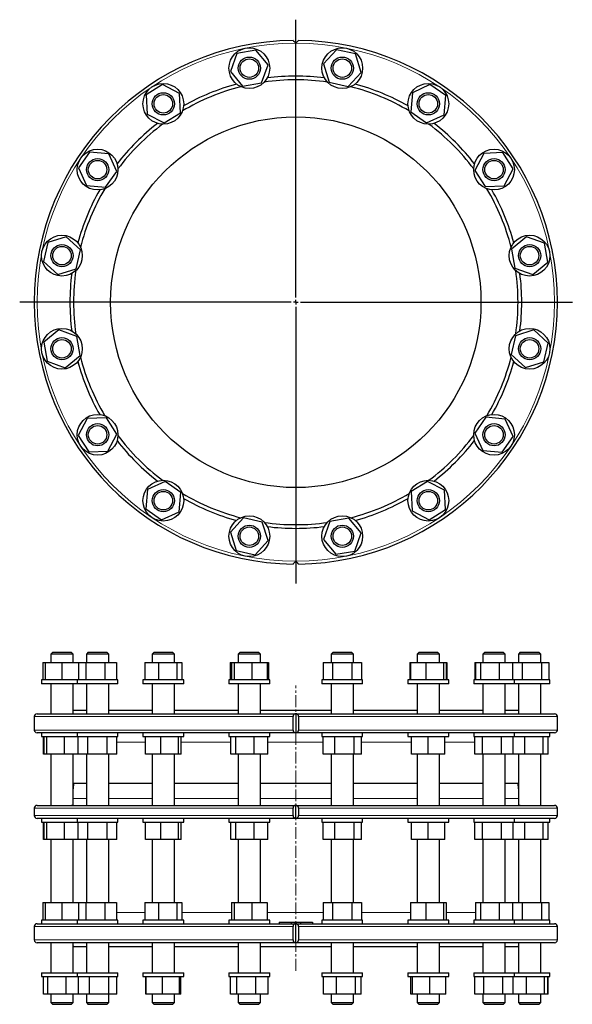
# Model space of a CAD drawing. Header units: millimetres. Extents: x 130 to 1235, y 88 to 1150.
# Tile 1 of 2: x 130 to 727, y 88 to 1150. Entities that reach past the tile are written whole.
import ezdxf

# ---------------------------------------------------------------- set-up
doc = ezdxf.new("R2010")
doc.units = ezdxf.units.MM
doc.linetypes.add('CENTERX2', pattern=[20.32, 12.7, -2.54, 2.54, -2.54])
doc.layers.add('FORMAT', color=7, linetype='Continuous')

# ---------------------------------------------------------------- blocks, each defined once
blk = doc.blocks.new('SW_CENTERMARKSYMBOL_0')
at = {"layer": 'FORMAT', "color": 0}
for p, q in [((0, 5), (0, 304.8)), ((-5, 0), (-298.2, 0)), ((0, 0), (-2.5, 0)), ((0, 0), (0, 2.5)), ((0, 0), (0, -2.5)), ((0, 0), (2.5, 0)), ((5, 0), (298.7, 0)), ((0, -5), (0, -303.5))]:
    blk.add_line(p, q, dxfattribs=at)

msp = doc.modelspace()

# ---------------------------------------------------------------- linework, layer by layer
at = {"color": 7, "linetype": 'Continuous', "lineweight": 25}
for p, q in [((385.6, 1117.7), (365.1, 1114.1)), ((398.9, 1101.7), (385.6, 1117.7)), ((472.7, 1118), (458.6, 1102.7)), ((493, 1113.5), (472.7, 1118)), ((365.1, 1114.1), (358, 1094.6)), ((499.2, 1093.6), (493, 1113.5)), ((358, 1094.6), (371.3, 1078.7)), ((391.8, 1082.2), (398.9, 1101.7)), ((458.6, 1102.7), (464.9, 1082.9)), ((485.1, 1078.3), (499.2, 1093.6)), ((284.8, 1080.5), (267.2, 1069.4)), ((303.2, 1070.9), (284.8, 1080.5)), ((371.3, 1078.7), (391.8, 1082.2)), ((464.9, 1082.9), (485.1, 1078.3)), ((573.6, 1080.4), (554.8, 1071.7)), ((590.6, 1068.5), (573.6, 1080.4)), ((267.2, 1069.4), (268.1, 1048.6)), ((304, 1050.1), (303.2, 1070.9)), ((554.8, 1071.7), (552.9, 1051)), ((588.8, 1047.8), (590.6, 1068.5)), ((268.1, 1048.6), (286.5, 1039)), ((286.5, 1039), (304, 1050.1)), ((552.9, 1051), (569.9, 1039)), ((569.9, 1039), (588.8, 1047.8)), ((205.9, 1007.5), (193.9, 990.6)), ((226.6, 1005.7), (205.9, 1007.5)), ((235.3, 986.8), (226.6, 1005.7)), ((631.7, 1006.2), (622, 987.8)), ((652.4, 1007.1), (631.7, 1006.2)), ((663.6, 989.6), (652.4, 1007.1)), ((193.9, 990.6), (202.6, 971.7)), ((653.9, 971.1), (663.6, 989.6)), ((223.3, 969.8), (235.3, 986.8)), ((622, 987.8), (633.2, 970.3)), ((202.6, 971.7), (223.3, 969.8)), ((633.2, 970.3), (653.9, 971.1)), ((180.7, 916.1), (160.9, 909.9)), ((196, 902.1), (180.7, 916.1)), ((677.7, 916.3), (661.7, 903)), ((697.2, 909.2), (677.7, 916.3)), ((160.9, 909.9), (156.3, 889.7)), ((700.8, 888.7), (697.2, 909.2)), ((191.4, 881.8), (196, 902.1)), ((661.7, 903), (665.3, 882.5)), ((156.3, 889.7), (171.6, 875.6)), ((665.3, 882.5), (684.8, 875.4)), ((684.8, 875.4), (700.8, 888.7)), ((171.6, 875.6), (191.4, 881.8)), ((172.6, 815.9), (156.6, 802.6)), ((192.1, 808.7), (172.6, 815.9)), ((195.7, 788.2), (192.1, 808.7)), ((666, 809.5), (661.4, 789.2)), ((685.8, 815.7), (666, 809.5)), ((701.1, 801.6), (685.8, 815.7)), ((156.6, 802.6), (160.2, 782.1)), ((696.5, 781.3), (701.1, 801.6)), ((179.7, 774.9), (195.7, 788.2)), ((661.4, 789.2), (676.7, 775.1)), ((160.2, 782.1), (179.7, 774.9)), ((676.7, 775.1), (696.5, 781.3)), ((203.5, 720.1), (193.8, 701.7)), ((224.2, 721), (203.5, 720.1)), ((235.4, 703.4), (224.2, 721)), ((634.1, 721.4), (622.1, 704.4)), ((654.8, 719.6), (634.1, 721.4)), ((663.5, 700.7), (654.8, 719.6)), ((193.8, 701.7), (205, 684.2)), ((225.7, 685), (235.4, 703.4)), ((622.1, 704.4), (630.8, 685.6)), ((651.5, 683.7), (663.5, 700.7)), ((205, 684.2), (225.7, 685)), ((630.8, 685.6), (651.5, 683.7)), ((287.5, 652.2), (268.6, 643.5)), ((304.5, 640.3), (287.5, 652.2)), ((570.9, 652.3), (553.3, 641.2)), ((589.3, 642.7), (570.9, 652.3)), ((268.6, 643.5), (266.8, 622.8)), ((302.6, 619.6), (304.5, 640.3)), ((553.3, 641.2), (554.2, 620.4)), ((590.2, 621.9), (589.3, 642.7)), ((266.8, 622.8), (283.8, 610.8)), ((283.8, 610.8), (302.6, 619.6)), ((554.2, 620.4), (572.6, 610.8)), ((572.6, 610.8), (590.2, 621.9)), ((372.3, 612.9), (358.2, 597.6)), ((392.5, 608.4), (372.3, 612.9)), ((398.7, 588.5), (392.5, 608.4)), ((465.6, 609), (458.5, 589.5)), ((486.1, 612.6), (465.6, 609)), ((499.4, 596.6), (486.1, 612.6)), ((358.2, 597.6), (364.4, 577.8)), ((492.3, 577.1), (499.4, 596.6)), ((384.7, 573.2), (398.7, 588.5)), ((458.5, 589.5), (471.8, 573.6)), ((364.4, 577.8), (384.7, 573.2)), ((471.8, 573.6), (492.3, 577.1)), ((166.1, 468), (164.1, 466)), ((166.1, 468), (176.1, 468)), ((176.1, 468), (186.1, 468)), ((188.1, 466), (186.1, 468)), ((204.6, 468), (202.6, 466)), ((204.6, 468), (218.4, 468)), ((218.4, 468), (224.6, 468)), ((226.6, 466), (224.6, 468)), ((275.6, 468), (273.6, 466)), ((275.6, 468), (292.7, 468)), ((292.7, 468), (295.6, 468)), ((297.6, 466), (295.6, 468)), ((368.5, 468), (366.5, 466)), ((368.5, 468), (387.7, 468)), ((387.7, 468), (388.5, 468)), ((390.5, 466), (388.5, 468)), ((468.9, 468), (466.9, 466)), ((468.9, 468), (488.9, 468)), ((490.9, 466), (488.9, 468)), ((561.8, 468), (559.8, 466)), ((561.8, 468), (581.8, 468)), ((583.8, 466), (581.8, 468)), ((632.8, 468), (630.8, 466)), ((632.8, 468), (652.8, 468)), ((654.8, 466), (652.8, 468)), ((671.2, 468), (669.2, 466)), ((671.2, 468), (691.2, 468)), ((693.2, 466), (691.2, 468)), ((155.5, 457), (155.5, 438)), ((155.5, 457), (158.1, 457)), ((158.1, 457), (158.1, 438)), ((158.1, 457), (176.1, 457)), ((164.1, 466), (164.1, 457)), ((176.1, 466), (164.1, 466)), ((188.1, 466), (176.1, 466)), ((176.1, 457), (176.1, 438)), ((176.1, 457), (194, 457)), ((188.1, 457), (188.1, 466)), ((194, 457), (194, 438)), ((194, 457), (201.9, 457)), ((201.9, 457), (201.9, 438)), ((201.9, 457), (222.5, 457)), ((202.6, 466), (202.6, 457)), ((219.2, 466), (202.6, 466)), ((226.6, 466), (219.2, 466)), ((222.5, 457), (222.5, 438)), ((222.5, 457), (235.2, 457)), ((226.6, 457), (226.6, 466)), ((235.2, 457), (235.2, 438)), ((265.6, 457), (265.6, 438)), ((265.6, 457), (280.3, 457)), ((273.6, 466), (273.6, 457)), ((294.1, 466), (273.6, 466)), ((280.3, 457), (280.3, 438)), ((280.3, 457), (300.3, 457)), ((297.6, 466), (294.1, 466)), ((297.6, 457), (297.6, 466)), ((300.3, 457), (300.3, 438)), ((300.3, 457), (305.7, 457)), ((305.7, 457), (305.7, 438)), ((357.7, 457), (357.7, 438)), ((357.7, 457), (359.3, 457)), ((359.3, 457), (359.3, 438)), ((359.3, 457), (362, 457)), ((362, 457), (362, 438)), ((362, 457), (381.2, 457)), ((366.5, 466), (366.5, 457)), ((389.5, 466), (366.5, 466)), ((381.2, 457), (381.2, 438)), ((381.2, 457), (397.7, 457)), ((390.5, 466), (389.5, 466)), ((390.5, 457), (390.5, 466)), ((397.7, 457), (397.7, 438)), ((397.7, 457), (399.2, 457)), ((399.2, 457), (399.2, 438)), ((458.1, 457), (458.1, 438)), ((458.1, 457), (468.5, 457)), ((466.9, 466), (466.9, 457)), ((490.9, 466), (466.9, 466)), ((468.5, 457), (468.5, 438)), ((468.5, 457), (489.3, 457)), ((489.3, 457), (489.3, 438)), ((489.3, 457), (499.7, 457)), ((490.9, 457), (490.9, 466)), ((499.7, 457), (499.7, 438)), ((551.7, 457), (551.7, 438)), ((551.7, 457), (552.6, 457)), ((552.6, 457), (552.6, 438)), ((552.6, 457), (569, 457)), ((559.8, 466), (559.8, 457)), ((583.8, 466), (559.8, 466)), ((569, 457), (569, 438)), ((569, 457), (588.2, 457)), ((583.8, 457), (583.8, 466)), ((588.2, 457), (588.2, 438)), ((588.2, 457), (591, 457)), ((591, 457), (591, 438)), ((591, 457), (591.8, 457)), ((591.8, 457), (591.8, 438)), ((622.2, 457), (622.2, 438)), ((622.2, 457), (622.7, 457)), ((622.7, 457), (622.7, 438)), ((622.7, 457), (628.1, 457)), ((628.1, 457), (628.1, 438)), ((628.1, 457), (648.2, 457)), ((630.8, 466), (630.8, 457)), ((654.8, 466), (630.8, 466)), ((648.2, 457), (648.2, 438)), ((648.2, 457), (662.9, 457)), ((654.8, 457), (654.8, 466)), ((662.9, 457), (662.9, 438)), ((662.9, 457), (673.3, 457)), ((669.2, 466), (669.2, 457)), ((693.2, 466), (669.2, 466)), ((673.3, 457), (673.3, 438)), ((673.3, 457), (693.9, 457)), ((693.2, 457), (693.2, 466)), ((693.9, 457), (693.9, 438)), ((693.9, 457), (701.9, 457)), ((701.9, 457), (701.9, 438)), ((154.1, 438), (154.1, 434)), ((176.1, 438), (154.1, 438)), ((192.6, 438), (176.1, 438)), ((192.6, 438), (192.6, 434)), ((223, 438), (192.6, 438)), ((236.6, 438), (223, 438)), ((236.6, 434), (236.6, 438)), ((263.6, 438), (263.6, 434)), ((301.2, 438), (263.6, 438)), ((307.6, 438), (301.2, 438)), ((307.6, 434), (307.6, 438)), ((356.5, 438), (356.5, 434)), ((398.8, 438), (356.5, 438)), ((400.5, 438), (398.8, 438)), ((400.5, 434), (400.5, 438)), ((456.9, 438), (456.9, 434)), ((500.9, 438), (456.9, 438)), ((500.9, 434), (500.9, 438)), ((549.8, 438), (549.8, 434)), ((593.8, 438), (549.8, 438)), ((593.8, 434), (593.8, 438)), ((620.8, 438), (620.8, 434)), ((664.8, 438), (620.8, 438)), ((664.8, 434), (664.8, 438)), ((703.2, 438), (664.8, 438)), ((703.2, 434), (703.2, 438)), ((176.1, 434), (154.1, 434)), ((164.1, 434), (164.1, 401.5)), ((192.6, 434), (176.1, 434)), ((188.1, 401.5), (188.1, 434)), ((223, 434), (192.6, 434)), ((202.6, 434), (202.6, 401.5)), ((236.6, 434), (223, 434)), ((226.6, 401.5), (226.6, 434)), ((301.2, 434), (263.6, 434)), ((273.6, 434), (273.6, 401.5)), ((297.6, 401.5), (297.6, 434)), ((307.6, 434), (301.2, 434)), ((398.8, 434), (356.5, 434)), ((366.5, 434), (366.5, 401.5)), ((390.5, 401.5), (390.5, 434)), ((400.5, 434), (398.8, 434)), ((500.9, 434), (456.9, 434)), ((466.9, 434), (466.9, 401.5)), ((490.9, 401.5), (490.9, 434)), ((593.8, 434), (549.8, 434)), ((559.8, 434), (559.8, 401.5)), ((583.8, 401.5), (583.8, 434)), ((664.8, 434), (620.8, 434)), ((630.8, 434), (630.8, 401.5)), ((654.8, 401.5), (654.8, 434)), ((703.2, 434), (664.8, 434)), ((669.2, 434), (669.2, 401.5)), ((693.2, 401.5), (693.2, 434)), ((188.7, 405.5), (188.1, 405)), ((188.7, 405.5), (202.6, 405.5)), ((226.6, 405.5), (273.6, 405.5)), ((297.6, 405.5), (366.5, 405.5)), ((390.5, 405.5), (466.9, 405.5)), ((490.9, 405.5), (559.8, 405.5)), ((583.8, 405.5), (630.8, 405.5)), ((654.8, 405.5), (668.7, 405.5)), ((669.2, 405), (668.7, 405.5)), ((146.2, 398.5), (146.2, 384)), ((149.2, 401.5), (428.7, 401.5)), ((425.7, 384), (425.7, 398.5)), ((428.7, 401.5), (428.7, 381)), ((428.7, 401.5), (708.2, 401.5)), ((431.7, 398.5), (431.7, 384)), ((711.2, 384), (711.2, 398.5)), ((154.6, 381), (149.2, 381)), ((154.1, 381), (154.1, 377)), ((154.1, 377), (192.6, 377)), ((196.3, 381), (154.6, 381)), ((156.1, 358), (156.1, 377)), ((156.9, 358), (156.9, 377)), ((159.7, 358), (159.7, 377)), ((178.9, 358), (178.9, 377)), ((192.6, 381), (192.6, 377)), ((192.6, 377), (236.6, 377)), ((193.8, 358), (193.8, 377)), ((273.4, 381), (196.3, 381)), ((204.2, 358), (204.2, 377)), ((225, 358), (225, 377)), ((235.4, 358), (235.4, 377)), ((236.6, 377), (236.6, 381)), ((263.6, 381), (263.6, 377)), ((263.6, 377), (265.3, 377)), ((265.3, 377), (307.6, 377)), ((266.4, 358), (266.4, 377)), ((374.2, 381), (273.4, 381)), ((282.9, 358), (282.9, 377)), ((302.1, 358), (302.1, 377)), ((304.8, 358), (304.8, 377)), ((307.6, 377), (307.6, 381)), ((356.5, 381), (356.5, 377)), ((356.5, 377), (362.9, 377)), ((358.4, 358), (358.4, 377)), ((362.9, 377), (400.5, 377)), ((363.8, 358), (363.8, 377)), ((428.7, 381), (374.2, 381)), ((383.9, 358), (383.9, 377)), ((398.5, 358), (398.5, 377)), ((400.5, 377), (400.5, 381)), ((483.2, 381), (428.7, 381)), ((456.9, 381), (456.9, 377)), ((456.9, 377), (470.5, 377)), ((458.3, 358), (458.3, 377)), ((470.5, 377), (500.9, 377)), ((471, 358), (471, 377)), ((584, 381), (483.2, 381)), ((491.6, 358), (491.6, 377)), ((499.5, 358), (499.5, 377)), ((500.9, 377), (500.9, 381)), ((549.8, 381), (549.8, 377)), ((549.8, 377), (571.8, 377)), ((553.7, 358), (553.7, 377)), ((553.8, 358), (553.8, 377)), ((571.8, 377), (593.8, 377)), ((571.8, 358), (571.8, 377)), ((661.1, 381), (584, 381)), ((589.8, 358), (589.8, 377)), ((593.8, 377), (593.8, 381)), ((620.8, 381), (620.8, 377)), ((620.8, 377), (651.2, 377)), ((622.2, 358), (622.2, 377)), ((630.2, 358), (630.2, 377)), ((650.8, 358), (650.8, 377)), ((651.2, 377), (664.8, 377)), ((702.8, 381), (661.1, 381)), ((663.4, 358), (663.4, 377)), ((664.8, 377), (664.8, 381)), ((664.8, 377), (696.8, 377)), ((675.9, 358), (675.9, 377)), ((696, 358), (696, 377)), ((696.8, 377), (703.2, 377)), ((701.3, 358), (701.3, 377)), ((708.2, 381), (702.8, 381)), ((703.2, 377), (703.2, 381)), ((156.9, 358), (156.1, 358)), ((159.7, 358), (156.9, 358)), ((178.9, 358), (159.7, 358)), ((164.1, 358), (164.1, 302.7)), ((193.8, 358), (178.9, 358)), ((188.1, 303.6), (188.1, 358)), ((204.2, 358), (193.8, 358)), ((202.6, 358), (202.6, 302.7)), ((225, 358), (204.2, 358)), ((235.4, 358), (225, 358)), ((226.6, 303), (226.6, 358)), ((282.9, 358), (266.4, 358)), ((273.6, 358), (273.6, 302.7)), ((302.1, 358), (282.9, 358)), ((297.6, 302.7), (297.6, 358)), ((304.8, 358), (302.1, 358)), ((363.8, 358), (358.4, 358)), ((383.9, 358), (363.8, 358)), ((366.5, 358), (366.5, 302.7)), ((398.5, 358), (383.9, 358)), ((390.5, 302.7), (390.5, 358)), ((471, 358), (458.3, 358)), ((466.9, 358), (466.9, 302.7)), ((491.6, 358), (471, 358)), ((490.9, 302.7), (490.9, 358)), ((499.5, 358), (491.6, 358)), ((553.8, 358), (553.7, 358)), ((571.8, 358), (553.8, 358)), ((559.8, 358), (559.8, 302.7)), ((589.8, 358), (571.8, 358)), ((583.8, 302.7), (583.8, 358)), ((630.2, 358), (622.2, 358)), ((650.8, 358), (630.2, 358)), ((630.8, 358), (630.8, 303)), ((663.4, 358), (650.8, 358)), ((654.8, 302.7), (654.8, 358)), ((675.9, 358), (663.4, 358)), ((669.2, 358), (669.2, 303.6)), ((696, 358), (675.9, 358)), ((693.2, 302.7), (693.2, 358)), ((701.3, 358), (696, 358)), ((188.6, 326.2), (188.1, 320.6)), ((202.6, 326.2), (188.6, 326.2)), ((273.6, 326.2), (226.6, 326.2)), ((366.5, 326.2), (297.6, 326.2)), ((466.9, 326.2), (390.5, 326.2)), ((559.8, 326.2), (490.9, 326.2)), ((630.8, 326.2), (583.8, 326.2)), ((668.7, 326.2), (654.8, 326.2)), ((669.2, 320.6), (668.7, 326.2)), ((146.2, 299.7), (146.2, 291.7)), ((149.2, 302.7), (428.7, 302.7)), ((425.7, 291.7), (425.7, 299.7)), ((428.7, 288.7), (428.7, 302.7)), ((428.7, 302.7), (708.2, 302.7)), ((431.7, 299.7), (431.7, 291.7)), ((711.2, 291.7), (711.2, 299.7)), ((154.6, 288.7), (149.2, 288.7)), ((154.1, 288.7), (154.1, 284.7)), ((196.3, 288.7), (154.6, 288.7)), ((192.6, 288.7), (192.6, 284.7)), ((273.4, 288.7), (196.3, 288.7)), ((236.6, 284.7), (236.6, 288.7)), ((263.6, 288.7), (263.6, 284.7)), ((374.2, 288.7), (273.4, 288.7)), ((307.6, 284.7), (307.6, 288.7)), ((356.5, 288.7), (356.5, 284.7)), ((428.7, 288.7), (374.2, 288.7)), ((400.5, 284.7), (400.5, 288.7)), ((483.2, 288.7), (428.7, 288.7)), ((456.9, 288.7), (456.9, 284.7)), ((584, 288.7), (483.2, 288.7)), ((500.9, 284.7), (500.9, 288.7)), ((549.8, 288.7), (549.8, 284.7)), ((661.1, 288.7), (584, 288.7)), ((593.8, 284.7), (593.8, 288.7)), ((620.8, 288.7), (620.8, 284.7)), ((702.8, 288.7), (661.1, 288.7)), ((664.8, 284.7), (664.8, 288.7)), ((708.2, 288.7), (702.8, 288.7)), ((703.2, 284.7), (703.2, 288.7)), ((154.1, 284.7), (192.6, 284.7)), ((156.1, 265.7), (156.1, 284.7)), ((156.9, 265.7), (156.9, 284.7)), ((159.7, 265.7), (159.7, 284.7)), ((178.9, 265.7), (178.9, 284.7)), ((192.6, 284.7), (236.6, 284.7)), ((193.8, 265.7), (193.8, 284.7)), ((204.2, 265.7), (204.2, 284.7)), ((225, 265.7), (225, 284.7)), ((235.4, 265.7), (235.4, 284.7)), ((263.6, 284.7), (265.3, 284.7)), ((265.3, 284.7), (307.6, 284.7)), ((266.4, 265.7), (266.4, 284.7)), ((282.9, 265.7), (282.9, 284.7)), ((302.1, 265.7), (302.1, 284.7)), ((304.8, 265.7), (304.8, 284.7)), ((356.5, 284.7), (362.9, 284.7)), ((358.4, 265.7), (358.4, 284.7)), ((362.9, 284.7), (400.5, 284.7)), ((363.8, 265.7), (363.8, 284.7)), ((383.9, 265.7), (383.9, 284.7)), ((398.5, 265.7), (398.5, 284.7)), ((456.9, 284.7), (470.5, 284.7)), ((458.3, 265.7), (458.3, 284.7)), ((470.5, 284.7), (500.9, 284.7)), ((471, 265.7), (471, 284.7)), ((491.6, 265.7), (491.6, 284.7)), ((499.5, 265.7), (499.5, 284.7)), ((549.8, 284.7), (571.8, 284.7)), ((553.7, 265.7), (553.7, 284.7)), ((553.8, 265.7), (553.8, 284.7)), ((571.8, 284.7), (593.8, 284.7)), ((571.8, 265.7), (571.8, 284.7)), ((589.8, 265.7), (589.8, 284.7)), ((620.8, 284.7), (651.2, 284.7)), ((622.2, 265.7), (622.2, 284.7)), ((630.2, 265.7), (630.2, 284.7)), ((650.8, 265.7), (650.8, 284.7)), ((651.2, 284.7), (664.8, 284.7)), ((663.4, 265.7), (663.4, 284.7)), ((664.8, 284.7), (696.8, 284.7)), ((675.9, 265.7), (675.9, 284.7)), ((696, 265.7), (696, 284.7)), ((696.8, 284.7), (703.2, 284.7)), ((701.3, 265.7), (701.3, 284.7)), ((156.9, 265.7), (156.1, 265.7)), ((159.7, 265.7), (156.9, 265.7)), ((178.9, 265.7), (159.7, 265.7)), ((164.1, 265.7), (164.1, 198)), ((193.8, 265.7), (178.9, 265.7)), ((188.1, 198), (188.1, 265.7)), ((204.2, 265.7), (193.8, 265.7)), ((202.6, 265.7), (202.6, 198)), ((225, 265.7), (204.2, 265.7)), ((235.4, 265.7), (225, 265.7)), ((226.6, 198), (226.6, 265.7)), ((282.9, 265.7), (266.4, 265.7)), ((273.6, 265.7), (273.6, 198)), ((302.1, 265.7), (282.9, 265.7)), ((297.6, 198), (297.6, 265.7)), ((304.8, 265.7), (302.1, 265.7)), ((363.8, 265.7), (358.4, 265.7)), ((383.9, 265.7), (363.8, 265.7)), ((366.5, 265.7), (366.5, 198)), ((398.5, 265.7), (383.9, 265.7)), ((390.5, 198), (390.5, 265.7)), ((471, 265.7), (458.3, 265.7)), ((466.9, 265.7), (466.9, 198)), ((491.6, 265.7), (471, 265.7)), ((490.9, 198), (490.9, 265.7)), ((499.5, 265.7), (491.6, 265.7)), ((553.8, 265.7), (553.7, 265.7)), ((571.8, 265.7), (553.8, 265.7)), ((559.8, 265.7), (559.8, 198)), ((589.8, 265.7), (571.8, 265.7)), ((583.8, 198), (583.8, 265.7)), ((630.2, 265.7), (622.2, 265.7)), ((650.8, 265.7), (630.2, 265.7)), ((630.8, 265.7), (630.8, 198)), ((663.4, 265.7), (650.8, 265.7)), ((654.8, 198), (654.8, 265.7)), ((675.9, 265.7), (663.4, 265.7)), ((669.2, 265.7), (669.2, 198)), ((696, 265.7), (675.9, 265.7)), ((693.2, 198), (693.2, 265.7)), ((701.3, 265.7), (696, 265.7)), ((155.5, 198), (155.5, 179)), ((155.5, 198), (158.1, 198)), ((158.1, 198), (158.1, 179)), ((158.1, 198), (176.1, 198)), ((176.1, 198), (176.1, 179)), ((176.1, 198), (194, 198)), ((194, 198), (194, 179)), ((194, 198), (201.9, 198)), ((201.9, 198), (201.9, 179)), ((201.9, 198), (222.5, 198)), ((222.5, 198), (222.5, 179)), ((222.5, 198), (235.2, 198)), ((235.2, 198), (235.2, 179)), ((265.6, 198), (265.6, 179)), ((265.6, 198), (280.3, 198)), ((280.3, 198), (280.3, 179)), ((280.3, 198), (300.3, 198)), ((300.3, 198), (300.3, 179)), ((300.3, 198), (305.7, 198)), ((305.7, 198), (305.7, 179)), ((359.3, 198), (359.3, 179)), ((359.3, 198), (362, 198)), ((362, 198), (362, 179)), ((362, 198), (381.2, 198)), ((381.2, 198), (381.2, 179)), ((381.2, 198), (397.7, 198)), ((397.7, 198), (397.7, 179)), ((458.1, 198), (458.1, 179)), ((458.1, 198), (468.5, 198)), ((468.5, 198), (468.5, 179)), ((468.5, 198), (489.3, 198)), ((489.3, 198), (489.3, 179)), ((489.3, 198), (499.7, 198)), ((499.7, 198), (499.7, 179)), ((552.6, 198), (552.6, 179)), ((552.6, 198), (569, 198)), ((569, 198), (569, 179)), ((569, 198), (588.2, 198)), ((588.2, 198), (588.2, 179)), ((588.2, 198), (591, 198)), ((591, 198), (591, 179)), ((622.7, 198), (622.7, 179)), ((622.7, 198), (628.1, 198)), ((628.1, 198), (628.1, 179)), ((628.1, 198), (648.2, 198)), ((648.2, 198), (648.2, 179)), ((648.2, 198), (662.9, 198)), ((662.9, 198), (662.9, 179)), ((662.9, 198), (673.3, 198)), ((673.3, 198), (673.3, 179)), ((673.3, 198), (693.9, 198)), ((693.9, 198), (693.9, 179)), ((693.9, 198), (701.9, 198)), ((701.9, 198), (701.9, 179)), ((146.2, 172), (146.2, 157.5)), ((149.2, 175), (154.6, 175)), ((154.1, 179), (154.1, 175)), ((176.1, 179), (154.1, 179)), ((154.6, 175), (196.3, 175)), ((192.6, 179), (176.1, 179)), ((192.6, 179), (192.6, 175)), ((223, 179), (192.6, 179)), ((196.3, 175), (273.4, 175)), ((236.6, 179), (223, 179)), ((236.6, 175), (236.6, 179)), ((263.6, 179), (263.6, 175)), ((301.2, 179), (263.6, 179)), ((273.4, 175), (374.2, 175)), ((307.6, 179), (301.2, 179)), ((307.6, 175), (307.6, 179)), ((356.5, 179), (356.5, 175)), ((398.8, 179), (356.5, 179)), ((374.2, 175), (428.7, 175)), ((400.5, 179), (398.8, 179)), ((400.5, 175), (400.5, 179)), ((410.7, 176.5), (410.7, 175)), ((410.7, 176.5), (423.8, 176.5)), ((423.8, 176.5), (423.8, 175)), ((423.8, 176.5), (428.7, 176.5)), ((425.7, 157.5), (425.7, 172)), ((428.7, 176.5), (428.7, 175)), ((428.7, 176.5), (433.6, 176.5)), ((428.7, 154.5), (428.7, 175)), ((428.7, 175), (483.2, 175)), ((431.7, 172), (431.7, 157.5)), ((433.6, 176.5), (433.6, 175)), ((433.6, 176.5), (446.7, 176.5)), ((446.7, 176.5), (446.7, 175)), ((456.9, 179), (456.9, 175)), ((500.9, 179), (456.9, 179)), ((483.2, 175), (584, 175)), ((500.9, 175), (500.9, 179)), ((549.8, 179), (549.8, 175)), ((593.8, 179), (549.8, 179)), ((584, 175), (661.1, 175)), ((593.8, 175), (593.8, 179)), ((620.8, 179), (620.8, 175)), ((664.8, 179), (620.8, 179)), ((661.1, 175), (702.8, 175)), ((664.8, 175), (664.8, 179)), ((703.2, 179), (664.8, 179)), ((702.8, 175), (708.2, 175)), ((703.2, 175), (703.2, 179)), ((711.2, 157.5), (711.2, 172)), ((428.7, 154.5), (149.2, 154.5)), ((164.1, 154.5), (164.1, 122)), ((188.1, 122), (188.1, 154.5)), ((188.1, 151.1), (188.7, 150.5)), ((188.7, 150.5), (202.6, 150.5)), ((202.6, 154.5), (202.6, 122)), ((226.6, 122), (226.6, 154.5)), ((226.6, 150.5), (273.6, 150.5)), ((273.6, 154.5), (273.6, 122)), ((297.6, 122), (297.6, 154.5)), ((297.6, 150.5), (366.5, 150.5)), ((366.5, 154.5), (366.5, 122)), ((390.5, 122), (390.5, 154.5)), ((390.5, 150.5), (466.9, 150.5)), ((708.2, 154.5), (428.7, 154.5)), ((466.9, 154.5), (466.9, 122)), ((490.9, 122), (490.9, 154.5)), ((490.9, 150.5), (559.8, 150.5)), ((559.8, 154.5), (559.8, 122)), ((583.8, 122), (583.8, 154.5)), ((583.8, 150.5), (630.8, 150.5)), ((630.8, 154.5), (630.8, 122)), ((654.8, 122), (654.8, 154.5)), ((654.8, 150.5), (668.7, 150.5)), ((668.7, 150.5), (669.2, 151.1)), ((669.2, 154.5), (669.2, 122)), ((693.2, 122), (693.2, 154.5)), ((154.1, 122), (154.1, 118)), ((154.1, 122), (192.6, 122)), ((154.1, 118), (192.6, 118)), ((156.3, 99), (156.3, 118)), ((160.9, 99), (160.9, 118)), ((180.7, 99), (180.7, 118)), ((192.6, 122), (192.6, 118)), ((192.6, 122), (192.7, 122)), ((192.6, 118), (192.7, 118)), ((192.7, 122), (236.6, 122)), ((192.7, 118), (236.6, 118)), ((193.9, 99), (193.9, 118)), ((205.9, 99), (205.9, 118)), ((226.6, 99), (226.6, 118)), ((235.3, 99), (235.3, 118)), ((235.4, 99), (235.4, 118)), ((236.6, 118), (236.6, 122)), ((263.6, 122), (263.6, 118)), ((263.6, 122), (266.1, 122)), ((263.6, 118), (266.1, 118)), ((266.1, 122), (307.6, 122)), ((266.1, 118), (307.6, 118)), ((266.8, 99), (266.8, 118)), ((267.2, 99), (267.2, 118)), ((284.8, 99), (284.8, 118)), ((303.2, 99), (303.2, 118)), ((304, 99), (304, 118)), ((304.5, 99), (304.5, 118)), ((307.6, 118), (307.6, 122)), ((356.5, 122), (356.5, 118)), ((356.5, 122), (364.4, 122)), ((356.5, 118), (364.4, 118)), ((358, 99), (358, 118)), ((364.4, 122), (400.5, 122)), ((364.4, 118), (400.5, 118)), ((365.1, 99), (365.1, 118)), ((385.6, 99), (385.6, 118)), ((398.9, 99), (398.9, 118)), ((400.5, 118), (400.5, 122)), ((456.9, 122), (456.9, 118)), ((456.9, 122), (472.4, 122)), ((456.9, 118), (472.4, 118)), ((458.5, 99), (458.5, 118)), ((458.6, 99), (458.6, 118)), ((472.4, 122), (500.9, 122)), ((472.4, 118), (500.9, 118)), ((472.7, 99), (472.7, 118)), ((493, 99), (493, 118)), ((499.2, 99), (499.2, 118)), ((499.4, 99), (499.4, 118)), ((500.9, 118), (500.9, 122)), ((549.8, 122), (549.8, 118)), ((549.8, 122), (573.7, 122)), ((549.8, 118), (573.7, 118)), ((552.9, 99), (552.9, 118)), ((554.8, 99), (554.8, 118)), ((573.6, 99), (573.6, 118)), ((573.7, 122), (593.8, 122)), ((573.7, 118), (593.8, 118)), ((590.6, 99), (590.6, 118)), ((593.8, 118), (593.8, 122)), ((620.8, 122), (620.8, 118)), ((620.8, 122), (653, 122)), ((620.8, 118), (653, 118)), ((622, 99), (622, 118)), ((631.7, 99), (631.7, 118)), ((652.4, 99), (652.4, 118)), ((653, 122), (664.8, 122)), ((653, 118), (664.8, 118)), ((663.6, 99), (663.6, 118)), ((664.8, 118), (664.8, 122)), ((664.8, 122), (698.1, 122)), ((664.8, 118), (698.1, 118)), ((677.7, 99), (677.7, 118)), ((697.2, 99), (697.2, 118)), ((698.1, 122), (703.2, 122)), ((698.1, 118), (703.2, 118)), ((700.8, 99), (700.8, 118)), ((701.1, 99), (701.1, 118)), ((703.2, 118), (703.2, 122)), ((160.9, 99), (156.3, 99)), ((180.7, 99), (160.9, 99)), ((164.1, 99), (164.1, 90)), ((193.9, 99), (180.7, 99)), ((188.1, 90), (188.1, 99)), ((205.9, 99), (193.9, 99)), ((202.6, 99), (202.6, 90)), ((226.6, 99), (205.9, 99)), ((226.6, 90), (226.6, 99)), ((235.3, 99), (226.6, 99)), ((235.4, 99), (235.3, 99)), ((267.2, 99), (266.8, 99)), ((284.8, 99), (267.2, 99)), ((273.6, 99), (273.6, 90)), ((303.2, 99), (284.8, 99)), ((297.6, 90), (297.6, 99)), ((304, 99), (303.2, 99)), ((304.5, 99), (304, 99)), ((365.1, 99), (358, 99)), ((385.6, 99), (365.1, 99)), ((366.5, 99), (366.5, 90)), ((398.9, 99), (385.6, 99)), ((390.5, 90), (390.5, 99)), ((458.6, 99), (458.5, 99)), ((472.7, 99), (458.6, 99)), ((466.9, 99), (466.9, 90)), ((493, 99), (472.7, 99)), ((490.9, 90), (490.9, 99)), ((499.2, 99), (493, 99)), ((499.4, 99), (499.2, 99)), ((554.8, 99), (552.9, 99)), ((573.6, 99), (554.8, 99)), ((559.8, 99), (559.8, 90)), ((590.6, 99), (573.6, 99)), ((583.8, 90), (583.8, 99)), ((631.7, 99), (622, 99)), ((630.8, 99), (630.8, 90)), ((652.4, 99), (631.7, 99)), ((663.6, 99), (652.4, 99)), ((654.8, 90), (654.8, 99)), ((677.7, 99), (663.6, 99)), ((669.2, 99), (669.2, 90)), ((697.2, 99), (677.7, 99)), ((693.2, 90), (693.2, 99)), ((700.8, 99), (697.2, 99)), ((701.1, 99), (700.8, 99)), ((164.1, 90), (166.1, 88)), ((164.1, 90), (176.1, 90)), ((176.1, 88), (166.1, 88)), ((176.1, 90), (188.1, 90)), ((186.1, 88), (176.1, 88)), ((186.1, 88), (188.1, 90)), ((202.6, 90), (204.6, 88)), ((202.6, 90), (219.2, 90)), ((218.4, 88), (204.6, 88)), ((224.6, 88), (218.4, 88)), ((219.2, 90), (226.6, 90)), ((224.6, 88), (226.6, 90)), ((273.6, 90), (275.6, 88)), ((273.6, 90), (294.1, 90)), ((292.7, 88), (275.6, 88)), ((295.6, 88), (292.7, 88)), ((294.1, 90), (297.6, 90)), ((295.6, 88), (297.6, 90)), ((366.5, 90), (368.5, 88)), ((366.5, 90), (389.5, 90)), ((387.7, 88), (368.5, 88)), ((388.5, 88), (387.7, 88)), ((388.5, 88), (390.5, 90)), ((389.5, 90), (390.5, 90)), ((466.9, 90), (468.9, 88)), ((466.9, 90), (490.9, 90)), ((488.9, 88), (468.9, 88)), ((488.9, 88), (490.9, 90)), ((559.8, 90), (561.8, 88)), ((559.8, 90), (583.8, 90)), ((581.8, 88), (561.8, 88)), ((581.8, 88), (583.8, 90)), ((630.8, 90), (632.8, 88)), ((630.8, 90), (654.8, 90)), ((652.8, 88), (632.8, 88)), ((652.8, 88), (654.8, 90)), ((669.2, 90), (671.2, 88)), ((669.2, 90), (693.2, 90)), ((691.2, 88), (671.2, 88)), ((691.2, 88), (693.2, 90))]:
    msp.add_line(p, q, dxfattribs=at)
at = {"color": 8, "linetype": 'Continuous', "lineweight": 18}
for p, q in [((425.7, 398.5), (146.2, 398.5)), ((711.2, 398.5), (431.7, 398.5)), ((146.2, 384), (425.7, 384)), ((431.7, 384), (711.2, 384)), ((266.4, 371), (235.4, 371)), ((358.4, 371), (304.8, 371)), ((458.3, 371), (398.5, 371)), ((553.7, 371), (499.5, 371)), ((622.2, 371), (589.8, 371)), ((226.6, 326.5), (273.6, 326.5)), ((297.6, 326.5), (366.5, 326.5)), ((390.5, 326.5), (466.9, 326.5)), ((490.9, 326.5), (559.8, 326.5)), ((583.8, 326.5), (630.8, 326.5)), ((188.1, 310), (202.6, 310)), ((226.6, 310), (273.6, 310)), ((297.6, 310), (366.5, 310)), ((390.5, 310), (466.9, 310)), ((490.9, 310), (559.8, 310)), ((583.8, 310), (630.8, 310)), ((654.8, 310), (669.2, 310)), ((425.7, 299.7), (146.2, 299.7)), ((711.2, 299.7), (431.7, 299.7)), ((146.2, 291.7), (425.7, 291.7)), ((431.7, 291.7), (711.2, 291.7)), ((235.2, 187), (265.6, 187)), ((305.7, 187), (359.3, 187)), ((397.7, 187), (458.1, 187)), ((499.7, 187), (552.6, 187)), ((591, 187), (622.7, 187)), ((425.7, 172), (146.2, 172)), ((711.2, 172), (431.7, 172)), ((146.2, 157.5), (425.7, 157.5)), ((431.7, 157.5), (711.2, 157.5))]:
    msp.add_line(p, q, dxfattribs=at)
at = {"color": 7, "linetype": 'Continuous', "lineweight": 25}
for centre, radius in [((378.5, 1098.2), 22), ((478.9, 1098.2), 22), ((378.5, 1098.2), 12), ((378.5, 1098.2), 10), ((478.9, 1098.2), 12), ((478.9, 1098.2), 10), ((285.6, 1059.7), 22), ((571.8, 1059.7), 22), ((285.6, 1059.7), 12), ((285.6, 1059.7), 10), ((571.8, 1059.7), 12), ((571.8, 1059.7), 10), ((428.7, 845.6), 200), ((214.6, 988.7), 22), ((642.8, 988.7), 22), ((214.6, 988.7), 12), ((214.6, 988.7), 10), ((642.8, 988.7), 12), ((642.8, 988.7), 10), ((176.1, 895.9), 22), ((681.2, 895.9), 22), ((176.1, 895.9), 12), ((176.1, 895.9), 10), ((681.2, 895.9), 12), ((681.2, 895.9), 10), ((176.1, 795.4), 22), ((681.2, 795.4), 22), ((176.1, 795.4), 12), ((176.1, 795.4), 10), ((681.2, 795.4), 12), ((681.2, 795.4), 10), ((214.6, 702.6), 22), ((642.8, 702.6), 22), ((214.6, 702.6), 12), ((214.6, 702.6), 10), ((642.8, 702.6), 12), ((642.8, 702.6), 10), ((285.6, 631.5), 22), ((571.8, 631.5), 22), ((285.6, 631.5), 12), ((285.6, 631.5), 10), ((571.8, 631.5), 12), ((571.8, 631.5), 10), ((378.5, 593.1), 22), ((478.9, 593.1), 22), ((378.5, 593.1), 12), ((378.5, 593.1), 10), ((478.9, 593.1), 12), ((478.9, 593.1), 10)]:
    msp.add_circle(centre, radius, dxfattribs=at)
for centre, radius, start, end in [((428.7, 845.6), 282.5, 90.6053, 269.3947), ((428.7, 845.6), 282.5, 270.6053, 89.3947), ((428.7, 845.6), 240, 81.8232, 98.1768), ((428.7, 845.6), 244, 82.7215, 97.2785), ((428.7, 845.6), 240, 104.3232, 120.6768), ((428.7, 845.6), 244, 105.2215, 119.7785), ((428.7, 845.6), 240, 59.3232, 75.6768), ((428.7, 845.6), 244, 60.2215, 74.7785), ((428.7, 845.6), 244, 127.7215, 142.2785), ((428.7, 845.6), 240, 126.8232, 143.1768), ((428.7, 845.6), 240, 36.8232, 53.1768), ((428.7, 845.6), 244, 37.7215, 52.2785), ((428.7, 845.6), 244, 150.2215, 164.7785), ((428.7, 845.6), 240, 149.3232, 165.6768), ((428.7, 845.6), 240, 14.3232, 30.6768), ((428.7, 845.6), 244, 15.2215, 29.7785), ((428.7, 845.6), 244, 172.7215, 180), ((428.7, 845.6), 240, 171.8232, 180), ((428.7, 845.6), 240, 351.8232, 8.1768), ((428.7, 845.6), 244, 352.7215, 7.2785), ((428.7, 845.6), 244, 180, 187.2785), ((428.7, 845.6), 240, 180, 188.1768), ((428.7, 845.6), 240, 194.3232, 210.6768), ((428.7, 845.6), 240, 329.3232, 345.6768), ((428.7, 845.6), 244, 195.2215, 209.7785), ((428.7, 845.6), 244, 330.2215, 344.7785), ((428.7, 845.6), 240, 216.8232, 233.1768), ((428.7, 845.6), 240, 306.8232, 323.1768), ((428.7, 845.6), 244, 217.7215, 232.2785), ((428.7, 845.6), 244, 307.7215, 322.2785), ((428.7, 845.6), 240, 239.3232, 255.6768), ((428.7, 845.6), 240, 284.3232, 300.6768), ((428.7, 845.6), 244, 240.2215, 254.7785), ((428.7, 845.6), 244, 285.2215, 299.7785), ((428.7, 845.6), 240, 261.8232, 278.1768), ((428.7, 845.6), 244, 262.7215, 277.2785), ((149.2, 398.5), 3, 90, 180), ((708.2, 398.5), 3, 0, 90), ((149.2, 384), 3, 180, 270), ((708.2, 384), 3, 270, 0), ((149.2, 299.7), 3, 90, 180), ((708.2, 299.7), 3, 0, 90), ((149.2, 291.7), 3, 180, 270), ((708.2, 291.7), 3, 270, 0), ((149.2, 172), 3, 90, 180), ((708.2, 172), 3, 0, 90), ((149.2, 157.5), 3, 180, 270), ((708.2, 157.5), 3, 270, 0)]:
    msp.add_arc(centre, radius, start, end, dxfattribs=at)
at = {"color": 8, "linetype": 'Continuous', "lineweight": 18}
for start, end in [(90, 270), (270, 90)]:
    msp.add_arc((428.7, 845.6), 279.5, start, end, dxfattribs=at)
at = {"color": 7, "linetype": 'Continuous', "lineweight": 25}
for points, knots in [([(425.7, 1128.1), (425.7, 1128.1), (425.7, 1128.1), (425.8, 1128), (425.9, 1127.9), (426.1, 1127.7), (426.2, 1127.6), (426.5, 1127.3), (426.6, 1127.2), (427.1, 1126.8), (427.4, 1126.5), (428, 1125.8), (428.4, 1125.5), (428.7, 1125.1)], [0, 0, 0, 0, 0.125, 0.125, 0.25, 0.25, 0.375, 0.375, 0.5, 0.5, 0.75, 0.75, 1, 1, 1, 1]), ([(428.7, 1125.1), (429, 1125.5), (429.4, 1125.8), (429.9, 1126.3), (430, 1126.5), (430.3, 1126.8), (430.5, 1126.9), (430.8, 1127.2), (430.9, 1127.3), (431.2, 1127.6), (431.3, 1127.7), (431.5, 1127.9), (431.5, 1128), (431.6, 1128.1), (431.6, 1128.1), (431.7, 1128.1), (431.7, 1128.1), (431.7, 1128.1)], [0, 0, 0, 0, 0.25, 0.25, 0.375, 0.375, 0.5, 0.5, 0.625, 0.625, 0.75, 0.75, 0.875, 0.875, 0.9375, 0.9375, 1, 1, 1, 1]), ([(428.7, 566.1), (428.4, 565.8), (428, 565.5), (427.5, 565), (427.4, 564.8), (427.1, 564.5), (426.9, 564.4), (426.6, 564.1), (426.5, 563.9), (426.2, 563.7), (426.1, 563.6), (425.9, 563.4), (425.8, 563.3), (425.8, 563.2), (425.7, 563.2), (425.7, 563.2), (425.7, 563.1), (425.7, 563.1)], [0, 0, 0, 0, 0.25, 0.25, 0.375, 0.375, 0.5, 0.5, 0.625, 0.625, 0.75, 0.75, 0.875, 0.875, 0.9375, 0.9375, 1, 1, 1, 1]), ([(431.7, 563.1), (431.7, 563.1), (431.6, 563.2), (431.5, 563.3), (431.5, 563.4), (431.3, 563.6), (431.2, 563.7), (430.9, 563.9), (430.8, 564.1), (430.3, 564.5), (430, 564.8), (429.4, 565.5), (429, 565.8), (428.7, 566.1)], [0, 0, 0, 0, 0.125, 0.125, 0.25, 0.25, 0.375, 0.375, 0.5, 0.5, 0.75, 0.75, 1, 1, 1, 1]), ([(428.7, 401.5), (428.4, 401.5), (428, 401.5), (427.5, 401.3), (427.4, 401.2), (427.1, 401.1), (426.9, 401), (426.6, 400.7), (426.5, 400.6), (426.2, 400.3), (426.1, 400.1), (425.9, 399.7), (425.8, 399.5), (425.8, 399.1), (425.7, 399), (425.7, 398.8), (425.7, 398.7), (425.7, 398.5)], [0, 0, 0, 0, 0.25, 0.25, 0.375, 0.375, 0.5, 0.5, 0.625, 0.625, 0.75, 0.75, 0.875, 0.875, 0.9375, 0.9375, 1, 1, 1, 1]), ([(431.7, 398.5), (431.7, 398.8), (431.6, 399), (431.5, 399.5), (431.5, 399.7), (431.3, 400.1), (431.2, 400.3), (430.9, 400.6), (430.8, 400.7), (430.3, 401.1), (430, 401.3), (429.4, 401.5), (429, 401.5), (428.7, 401.5)], [0, 0, 0, 0, 0.125, 0.125, 0.25, 0.25, 0.375, 0.375, 0.5, 0.5, 0.75, 0.75, 1, 1, 1, 1]), ([(425.7, 384), (425.7, 383.8), (425.7, 383.6), (425.8, 383.1), (425.9, 382.9), (426.1, 382.5), (426.2, 382.3), (426.5, 382), (426.6, 381.9), (427.1, 381.5), (427.4, 381.3), (428, 381.1), (428.4, 381), (428.7, 381)], [0, 0, 0, 0, 0.125, 0.125, 0.25, 0.25, 0.375, 0.375, 0.5, 0.5, 0.75, 0.75, 1, 1, 1, 1]), ([(428.7, 381), (429, 381), (429.4, 381.1), (429.9, 381.3), (430, 381.3), (430.3, 381.5), (430.5, 381.6), (430.8, 381.9), (430.9, 382), (431.2, 382.3), (431.3, 382.5), (431.5, 382.9), (431.5, 383.1), (431.6, 383.4), (431.6, 383.6), (431.7, 383.8), (431.7, 383.9), (431.7, 384)], [0, 0, 0, 0, 0.25, 0.25, 0.375, 0.375, 0.5, 0.5, 0.625, 0.625, 0.75, 0.75, 0.875, 0.875, 0.9375, 0.9375, 1, 1, 1, 1]), ([(185.9, 302.7), (186, 302.7), (186.3, 302.7), (186.7, 302.8), (187, 302.9), (187.3, 303), (187.6, 303.1), (187.8, 303.2), (188, 303.4), (188.1, 303.5), (188.1, 303.6), (188.1, 303.6), (188.1, 303.6)], [0, 0, 0, 0, 0.0939801, 0.187971, 0.2837928, 0.3796221, 0.4920948, 0.6045727, 0.7192581, 0.8339394, 0.9691683, 1, 1, 1, 1]), ([(226.3, 302.7), (226.3, 302.7), (226.4, 302.7), (226.5, 302.8), (226.6, 302.8), (226.6, 302.9), (226.6, 303)], [0, 0, 0, 0, 0.099751, 0.421683, 0.74368, 1, 1, 1, 1]), ([(428.7, 302.7), (428.4, 302.7), (428, 302.7), (427.5, 302.5), (427.4, 302.4), (427.1, 302.3), (426.9, 302.2), (426.6, 301.9), (426.5, 301.8), (426.2, 301.5), (426.1, 301.3), (425.9, 300.9), (425.8, 300.7), (425.8, 300.3), (425.7, 300.2), (425.7, 300), (425.7, 299.9), (425.7, 299.7)], [0, 0, 0, 0, 0.25, 0.25, 0.375, 0.375, 0.5, 0.5, 0.625, 0.625, 0.75, 0.75, 0.875, 0.875, 0.9375, 0.9375, 1, 1, 1, 1]), ([(431.7, 299.7), (431.7, 300), (431.6, 300.2), (431.5, 300.7), (431.5, 300.9), (431.3, 301.3), (431.2, 301.4), (430.9, 301.8), (430.8, 301.9), (430.3, 302.3), (430, 302.4), (429.4, 302.7), (429, 302.7), (428.7, 302.7)], [0, 0, 0, 0, 0.125, 0.125, 0.25, 0.25, 0.375, 0.375, 0.5, 0.5, 0.75, 0.75, 1, 1, 1, 1]), ([(630.8, 303), (630.8, 302.9), (630.8, 302.9), (630.8, 302.8), (630.9, 302.7), (631.1, 302.7), (631.1, 302.7)], [0, 0, 0, 0, 0.0424673, 0.4079163, 0.7732721, 1, 1, 1, 1]), ([(669.3, 303.6), (669.3, 303.6), (669.2, 303.6), (669.3, 303.5), (669.5, 303.3), (669.7, 303.2), (669.9, 303), (670.3, 302.9), (670.8, 302.8), (671.3, 302.7), (671.5, 302.7)], [0, 0, 0, 0, 0.062369, 0.187892, 0.308842, 0.429795, 0.553505, 0.677205, 0.837511, 1, 1, 1, 1]), ([(425.7, 291.7), (425.7, 291.5), (425.7, 291.3), (425.8, 290.8), (425.9, 290.6), (426.1, 290.2), (426.2, 290), (426.5, 289.7), (426.6, 289.6), (427.1, 289.2), (427.4, 289), (428, 288.8), (428.4, 288.7), (428.7, 288.7)], [0, 0, 0, 0, 0.125, 0.125, 0.25, 0.25, 0.375, 0.375, 0.5, 0.5, 0.75, 0.75, 1, 1, 1, 1]), ([(428.7, 288.7), (429, 288.7), (429.4, 288.8), (429.9, 289), (430, 289), (430.3, 289.2), (430.5, 289.3), (430.8, 289.6), (430.9, 289.7), (431.2, 290), (431.3, 290.2), (431.5, 290.6), (431.5, 290.8), (431.6, 291.1), (431.6, 291.3), (431.7, 291.5), (431.7, 291.6), (431.7, 291.7)], [0, 0, 0, 0, 0.25, 0.25, 0.375, 0.375, 0.5, 0.5, 0.625, 0.625, 0.75, 0.75, 0.875, 0.875, 0.9375, 0.9375, 1, 1, 1, 1]), ([(428.7, 175), (428.4, 175), (428, 175), (427.5, 174.8), (427.4, 174.7), (427.1, 174.6), (426.9, 174.5), (426.6, 174.2), (426.5, 174.1), (426.2, 173.8), (426.1, 173.6), (425.9, 173.2), (425.8, 173), (425.8, 172.6), (425.7, 172.5), (425.7, 172.3), (425.7, 172.2), (425.7, 172)], [0, 0, 0, 0, 0.25, 0.25, 0.375, 0.375, 0.5, 0.5, 0.625, 0.625, 0.75, 0.75, 0.875, 0.875, 0.9375, 0.9375, 1, 1, 1, 1]), ([(431.7, 172), (431.7, 172.3), (431.6, 172.5), (431.5, 173), (431.5, 173.2), (431.3, 173.6), (431.2, 173.8), (430.9, 174.1), (430.8, 174.2), (430.3, 174.6), (430, 174.8), (429.4, 175), (429, 175), (428.7, 175)], [0, 0, 0, 0, 0.125, 0.125, 0.25, 0.25, 0.375, 0.375, 0.5, 0.5, 0.75, 0.75, 1, 1, 1, 1]), ([(425.7, 157.5), (425.7, 157.3), (425.7, 157.1), (425.8, 156.6), (425.9, 156.4), (426.1, 156), (426.2, 155.8), (426.5, 155.5), (426.6, 155.4), (427.1, 155), (427.4, 154.8), (428, 154.6), (428.4, 154.5), (428.7, 154.5)], [0, 0, 0, 0, 0.125, 0.125, 0.25, 0.25, 0.375, 0.375, 0.5, 0.5, 0.75, 0.75, 1, 1, 1, 1]), ([(428.7, 154.5), (429, 154.5), (429.4, 154.6), (429.9, 154.8), (430, 154.8), (430.3, 155), (430.5, 155.1), (430.8, 155.4), (430.9, 155.5), (431.2, 155.8), (431.3, 156), (431.5, 156.4), (431.5, 156.6), (431.6, 156.9), (431.6, 157.1), (431.7, 157.3), (431.7, 157.4), (431.7, 157.5)], [0, 0, 0, 0, 0.25, 0.25, 0.375, 0.375, 0.5, 0.5, 0.625, 0.625, 0.75, 0.75, 0.875, 0.875, 0.9375, 0.9375, 1, 1, 1, 1])]:
    msp.add_open_spline(points, degree=3, knots=knots, dxfattribs=at)
at = {"layer": 'FORMAT', "linetype": 'CENTERX2', "lineweight": 18}
msp.add_line((428.7, 124.3), (428.7, 432.1), dxfattribs=at)

# ---------------------------------------------------------------- block references
at = {"layer": 'FORMAT'}
msp.add_blockref('SW_CENTERMARKSYMBOL_0', (428.7, 845.6), dxfattribs=at)

doc.saveas('drawing.dxf')
